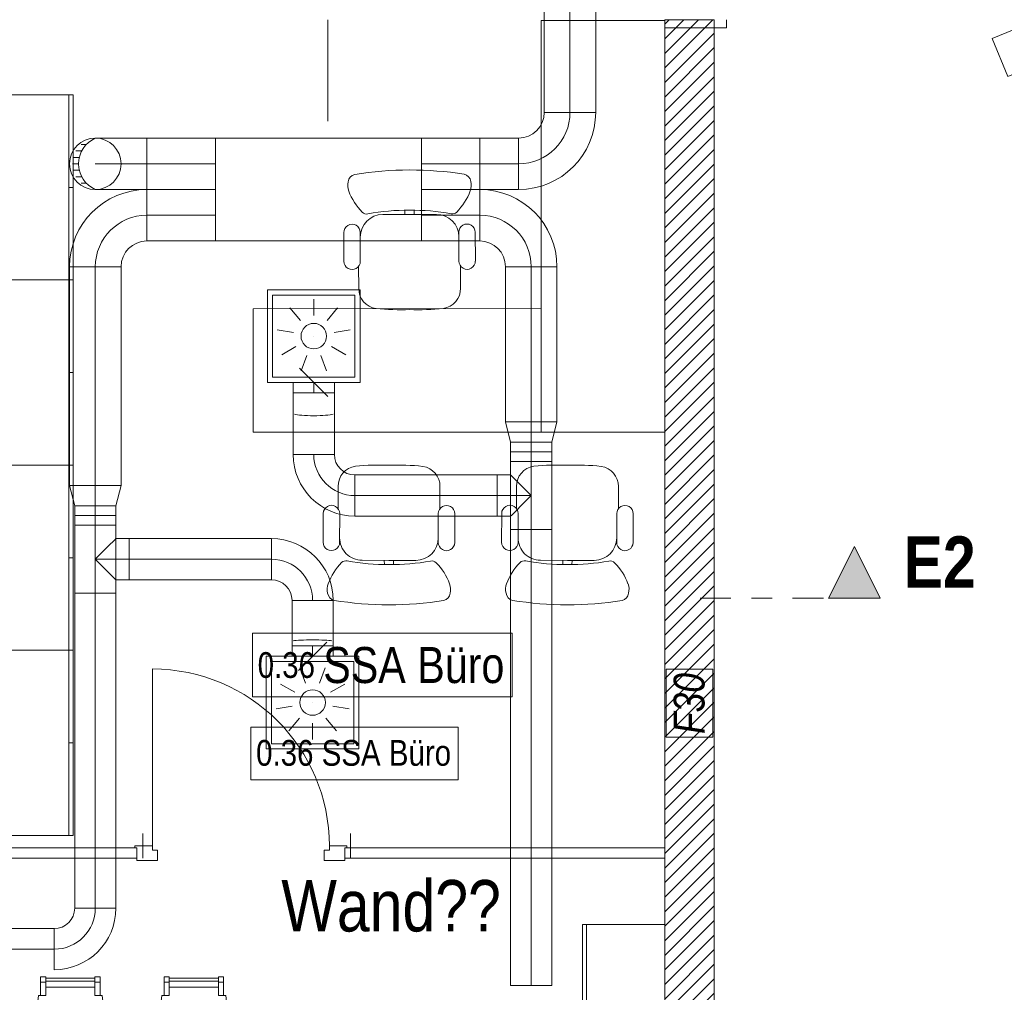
# Model space of a CAD drawing. Header units: metres. Extents: x -89 to 754, y -195 to 69.
# Tile 240 of 256: x 27.06 to 31.84, y 19.54 to 24.27. Entities that reach past the tile are written whole.
import ezdxf

# ---------------------------------------------------------------- set-up
doc = ezdxf.new("R2010")
doc.units = ezdxf.units.M
doc.header["$MEASUREMENT"] = 0
doc.linetypes.add('Schnittlinie', pattern=[0.3, 0.15, -0.075, 0, -0.075])
doc.linetypes.add('STRICHPUNKT2', pattern=[12.7, 6.35, -3.175, 0, -3.175])
for name, color, linetype in [('10 Fassade', 7, 'Continuous'), ('10 Stütze Holz', 7, 'Continuous'), ('10 Wand außen', 7, 'Continuous'), ('70 Lüftung', 7, 'Continuous'), ('80 Raum 50stel', 7, 'Continuous'), ('90 Allgemein Beschriftung', 7, 'Continuous'), ('97 Brandschutz', 7, 'Continuous'), ('98 Schnitt Marker', 7, 'Continuous'), ('Abbruch_10 Wand außen', 7, 'Continuous'), ('Abbruch_80 Raumbez Abbruch 50stel', 7, 'Continuous'), ('Neubau_00 Linien_Kreise_Splines', 7, 'Continuous'), ('Neubau_10 Wand außen', 7, 'Continuous'), ('Neubau_50 Möblierung', 7, 'Continuous')]:
    doc.layers.add(name, color=color, linetype=linetype)
doc.styles.add('ERSTELLTER_STIL_2', font='ARIALN.TTF')
doc.styles.add('ERSTELLTER_STIL_3', font='ARIALN.TTF')
doc.styles.add('ERSTELLTER_STIL_6', font='ARIALN.TTF')
doc.linetypes.add('Abbruch 1', pattern='A,0,[1,995_ARC_230 ERW_GR_EG_2607291.Shx,S=0.001984,R=0,X=0,Y=0],-0.25,0', length=0.25)

# ---------------------------------------------------------------- blocks, each defined once
blk = doc.blocks.new('Blockrahmentür 1-Fl 27_29')
at = {"layer": 'Neubau_10 Wand außen', "color": 7, "linetype": 'Continuous', "lineweight": 13}
for p, q in [((0.43, 0.01), (0.43, 0.87)), ((-0.43, 0.01), (-0.515, 0.01)), ((-0.515, 0.01), (-0.515, 0)), ((-0.515, 0), (-0.505, 0)), ((-0.505, 0), (-0.505, -0.06)), ((-0.43, -0.01), (-0.43, 0.01)), ((0.43, -0.01), (0.43, 0.01)), ((0.43, 0.01), (0.515, 0.01)), ((0.515, 0), (0.505, 0)), ((0.505, 0), (0.505, -0.06)), ((0.515, 0.01), (0.515, 0)), ((-0.405, -0.01), (-0.43, -0.01)), ((-0.405, -0.06), (-0.405, -0.01)), ((0.405, -0.06), (0.405, -0.01)), ((0.405, -0.01), (0.43, -0.01)), ((-0.505, -0.06), (-0.405, -0.06)), ((0.505, -0.06), (0.405, -0.06))]:
    blk.add_line(p, q, dxfattribs=at)
at = {"layer": 'Neubau_10 Wand außen', "color": 8, "linetype": 'Continuous', "lineweight": 9}
for p, q in [((-0.505, 0), (-0.505, -0.05)), ((-0.505, 0), (-0.505, -0.05)), ((0.505, 0), (0.505, -0.05)), ((0.505, 0), (0.505, -0.05))]:
    blk.add_line(p, q, dxfattribs=at)
at = {"layer": 'Neubau_10 Wand außen', "color": 7, "linetype": 'Continuous', "lineweight": 9}
blk.add_arc((0.43, 0.01), 0.86, 90, 180, dxfattribs=at)
blk = doc.blocks.new('Tisch-Stuhlgruppe eckig 27[12]_1', base_point=(27.0014, 18.819))
at = {"layer": 'Neubau_50 Möblierung', "color": 254, "linetype": 'Continuous', "lineweight": 18, "true_color": 0xdfdfdf}
for p, q in [((25.9567, 19.594), (25.9817, 19.594)), ((25.9817, 19.599), (26.2211, 19.599)), ((26.2461, 19.594), (26.2211, 19.594)), ((26.5567, 19.594), (26.5817, 19.594)), ((26.5817, 19.599), (26.8211, 19.599)), ((26.8461, 19.594), (26.8211, 19.594)), ((27.1567, 19.594), (27.1817, 19.594)), ((27.1817, 19.599), (27.4211, 19.599)), ((27.4461, 19.594), (27.4211, 19.594)), ((27.7567, 19.594), (27.7817, 19.594)), ((27.7817, 19.599), (28.0211, 19.599)), ((28.0461, 19.594), (28.0211, 19.594)), ((28.6764, 18.9637), (28.6764, 18.9387)), ((28.6814, 18.9387), (28.6814, 18.6993)), ((28.6764, 18.6743), (28.6764, 18.6993)), ((25.9567, 18.044), (25.9817, 18.044)), ((25.9817, 18.039), (26.2211, 18.039)), ((26.2461, 18.044), (26.2211, 18.044)), ((26.5567, 18.044), (26.5817, 18.044)), ((26.5817, 18.039), (26.8211, 18.039)), ((26.8461, 18.044), (26.8211, 18.044)), ((27.1567, 18.044), (27.1817, 18.044)), ((27.1817, 18.039), (27.4211, 18.039)), ((27.4461, 18.044), (27.4211, 18.044)), ((27.7567, 18.044), (27.7817, 18.044)), ((27.7817, 18.039), (28.0211, 18.039)), ((28.0461, 18.044), (28.0211, 18.044))]:
    blk.add_line(p, q, dxfattribs=at)
at = {"layer": 'Neubau_50 Möblierung', "color": 254, "linetype": 'Continuous', "lineweight": 18, "true_color": 0xdfdfdf, "flags": 128}
for points in [[(25.9567, 19.529), (25.9817, 19.529), (25.9817, 19.619), (25.9567, 19.619)], [(25.9817, 19.569), (26.2211, 19.569), (26.2211, 19.614), (25.9817, 19.614)], [(26.2461, 19.529), (26.2211, 19.529), (26.2211, 19.619), (26.2461, 19.619)], [(26.5567, 19.529), (26.5817, 19.529), (26.5817, 19.619), (26.5567, 19.619)], [(26.5817, 19.569), (26.8211, 19.569), (26.8211, 19.614), (26.5817, 19.614)], [(26.8461, 19.529), (26.8211, 19.529), (26.8211, 19.619), (26.8461, 19.619)], [(27.1567, 19.529), (27.1817, 19.529), (27.1817, 19.619), (27.1567, 19.619)], [(27.1817, 19.569), (27.4211, 19.569), (27.4211, 19.614), (27.1817, 19.614)], [(27.4461, 19.529), (27.4211, 19.529), (27.4211, 19.619), (27.4461, 19.619)], [(27.7567, 19.529), (27.7817, 19.529), (27.7817, 19.619), (27.7567, 19.619)], [(27.7817, 19.569), (28.0211, 19.569), (28.0211, 19.614), (27.7817, 19.614)], [(28.0461, 19.529), (28.0211, 19.529), (28.0211, 19.619), (28.0461, 19.619)], [(25.9014, 19.149), (26.3014, 19.149), (26.2562, 19.529), (26.2211, 19.529), (26.2211, 19.569), (25.9817, 19.569), (25.9817, 19.529), (25.9466, 19.529)], [(26.5014, 19.149), (26.9014, 19.149), (26.8562, 19.529), (26.8211, 19.529), (26.8211, 19.569), (26.5817, 19.569), (26.5817, 19.529), (26.5466, 19.529)], [(27.1014, 19.149), (27.5014, 19.149), (27.4562, 19.529), (27.4211, 19.529), (27.4211, 19.569), (27.1817, 19.569), (27.1817, 19.529), (27.1466, 19.529)], [(27.7014, 19.149), (28.1014, 19.149), (28.0562, 19.529), (28.0211, 19.529), (28.0211, 19.569), (27.7817, 19.569), (27.7817, 19.529), (27.7466, 19.529)], [(25.8014, 18.519), (28.2014, 18.519), (28.2014, 19.119), (25.8014, 19.119)], [(28.2314, 19.019), (28.2314, 18.619), (28.6114, 18.6642), (28.6114, 18.6993), (28.6514, 18.6993), (28.6514, 18.9387), (28.6114, 18.9387), (28.6114, 18.9737)], [(28.6114, 18.9637), (28.6114, 18.9387), (28.7014, 18.9387), (28.7014, 18.9637)], [(28.6514, 18.9387), (28.6514, 18.6993), (28.6964, 18.6993), (28.6964, 18.9387)], [(28.6114, 18.6743), (28.6114, 18.6993), (28.7014, 18.6993), (28.7014, 18.6743)], [(25.9014, 18.489), (26.3014, 18.489), (26.2562, 18.109), (26.2211, 18.109), (26.2211, 18.069), (25.9817, 18.069), (25.9817, 18.109), (25.9466, 18.109)], [(26.5014, 18.489), (26.9014, 18.489), (26.8562, 18.109), (26.8211, 18.109), (26.8211, 18.069), (26.5817, 18.069), (26.5817, 18.109), (26.5466, 18.109)], [(27.1014, 18.489), (27.5014, 18.489), (27.4562, 18.109), (27.4211, 18.109), (27.4211, 18.069), (27.1817, 18.069), (27.1817, 18.109), (27.1466, 18.109)], [(27.7014, 18.489), (28.1014, 18.489), (28.0562, 18.109), (28.0211, 18.109), (28.0211, 18.069), (27.7817, 18.069), (27.7817, 18.109), (27.7466, 18.109)], [(25.9567, 18.109), (25.9817, 18.109), (25.9817, 18.019), (25.9567, 18.019)], [(26.2461, 18.109), (26.2211, 18.109), (26.2211, 18.019), (26.2461, 18.019)], [(26.5567, 18.109), (26.5817, 18.109), (26.5817, 18.019), (26.5567, 18.019)], [(26.8461, 18.109), (26.8211, 18.109), (26.8211, 18.019), (26.8461, 18.019)], [(27.1567, 18.109), (27.1817, 18.109), (27.1817, 18.019), (27.1567, 18.019)], [(27.4461, 18.109), (27.4211, 18.109), (27.4211, 18.019), (27.4461, 18.019)], [(27.7567, 18.109), (27.7817, 18.109), (27.7817, 18.019), (27.7567, 18.019)], [(28.0461, 18.109), (28.0211, 18.109), (28.0211, 18.019), (28.0461, 18.019)], [(25.9817, 18.069), (26.2211, 18.069), (26.2211, 18.024), (25.9817, 18.024)], [(26.5817, 18.069), (26.8211, 18.069), (26.8211, 18.024), (26.5817, 18.024)], [(27.1817, 18.069), (27.4211, 18.069), (27.4211, 18.024), (27.1817, 18.024)], [(27.7817, 18.069), (28.0211, 18.069), (28.0211, 18.024), (27.7817, 18.024)]]:
    blk.add_lwpolyline(points, close=True, dxfattribs=at)
blk = doc.blocks.new('Bürotisch Rechteck 27[13]_1', base_point=(29.5895, 24.2676))
at = {"layer": 'Neubau_50 Möblierung', "color": 254, "linetype": 'Continuous', "lineweight": 18, "true_color": 0xdfdfdf, "flags": 128}
blk.add_lwpolyline([(29.5895, 24.2676), (29.5895, 22.2676), (30.1893, 22.2676), (30.1893, 24.2676)], close=True, dxfattribs=at)
blk = doc.blocks.new('Garderobe 01 27[16]_1', base_point=(29.7893, 18.9748))
at = {"layer": 'Neubau_50 Möblierung', "color": 254, "linetype": 'Continuous', "lineweight": 18, "true_color": 0xdfdfdf}
for p, q in [((29.8093, 18.9748), (29.8093, 19.8748)), ((29.7893, 19.4248), (29.8093, 19.4248)), ((29.7893, 18.9748), (29.8093, 18.9748))]:
    blk.add_line(p, q, dxfattribs=at)
at = {"layer": 'Neubau_50 Möblierung', "color": 254, "linetype": 'Continuous', "lineweight": 18, "true_color": 0xdfdfdf, "flags": 128}
blk.add_lwpolyline([(29.7893, 18.9748), (29.7893, 19.8748), (30.1893, 19.8748), (30.1893, 18.9748)], close=True, dxfattribs=at)
blk = doc.blocks.new('Bürostuhl 02 27[128]_1', base_point=(28.6002, 22.8412))
at = {"layer": 'Neubau_50 Möblierung', "color": 254, "linetype": 'Continuous', "lineweight": 18, "true_color": 0xdfdfdf}
for p, q in [((28.9268, 23.3253), (28.9271, 23.3458)), ((28.9721, 23.3254), (28.9716, 23.3458)), ((28.819, 23.3251), (28.9494, 23.3253)), ((29.0798, 23.3255), (28.9494, 23.3253)), ((28.6304, 23.0975), (28.6302, 23.2377)), ((28.7103, 23.0976), (28.71, 23.238)), ((29.1893, 23.0985), (29.1891, 23.2389)), ((29.2692, 23.0986), (29.2689, 23.2388)), ((28.7029, 22.9661), (28.7021, 23.0733)), ((29.1972, 22.9669), (29.1976, 23.0742))]:
    blk.add_line(p, q, dxfattribs=at)
for centre, major_axis, start_param, end_param in [((28.9516, 21.8281), (-0.0029, 1.7133), 6.282956, 6.439399), ((28.9524, 21.8281), (-0.0029, 1.7133), 6.126972, 6.283414), ((28.6931, 23.4795), (-0.0001, 0.0419), 0.242579, 1.449866), ((29.2052, 23.4803), (-0.0001, 0.0419), 4.833319, 6.040606), ((28.7233, 23.4658), (-0.0001, 0.0744), 1.316199, 1.942315), ((29.175, 23.4666), (-0.0001, 0.0744), 4.340871, 4.966987), ((28.9239, 23.5398), (-0.0005, 0.2887), 1.926573, 2.351051), ((28.9741, 23.5398), (-0.0005, 0.2887), 3.932134, 4.356613), ((28.9454, 22.2243), (-0.0019, 1.1218), 6.277925, 6.459683), ((28.9572, 22.2243), (-0.0019, 1.1218), 6.106688, 6.288446), ((28.8192, 23.2156), (-0.0002, 0.1095), 0, 1.570796), ((28.7404, 23.3561), (0, 0.0287), 2.3326, 3.380474), ((29.08, 23.2161), (-0.0002, 0.1095), 4.712389, 6.283185), ((29.1583, 23.3568), (0, 0.0287), 2.902712, 3.950586), ((28.6701, 23.2377), (-0.0001, 0.04), 4.712389, 7.853982), ((29.229, 23.2387), (-0.0001, 0.04), 4.712389, 7.853982), ((28.6704, 23.0976), (-0.0001, 0.04), 1.570796, 4.712389), ((29.2292, 23.0985), (-0.0001, 0.04), 1.570796, 4.712389), ((28.7995, 22.9642), (-0.0002, 0.097), 1.549364, 3.007057), ((29.1005, 22.9647), (-0.0002, 0.097), 3.276129, 4.733821), ((28.9074, 24.0782), (-0.0021, 1.2162), 3.040183, 3.175182), ((28.9888, 24.0784), (-0.0021, 1.2162), 3.108003, 3.243002)]:
    blk.add_ellipse(centre, major_axis=major_axis, ratio=0.996858, start_param=start_param, end_param=end_param, dxfattribs=at)
blk = doc.blocks.new('Bürotisch Rechteck 27[129]_1', base_point=(29.5893, 22.8676))
at = {"layer": 'Neubau_50 Möblierung', "color": 254, "linetype": 'Continuous', "lineweight": 18, "true_color": 0xdfdfdf, "flags": 128}
blk.add_lwpolyline([(29.5893, 22.8676), (28.1893, 22.867), (28.1895, 22.267), (29.5895, 22.2676)], close=True, dxfattribs=at)
blk = doc.blocks.new('Bürostuhl 02 27[130]_1', base_point=(29.3669, 22.1282))
at = {"layer": 'Neubau_50 Möblierung', "color": 254, "linetype": 'Continuous', "lineweight": 18, "true_color": 0xdfdfdf}
for p, q in [((29.4696, 22.0033), (29.4688, 21.8961)), ((29.9639, 22.0025), (29.9643, 21.8952)), ((29.3971, 21.8719), (29.3969, 21.7317)), ((29.477, 21.8718), (29.4767, 21.7314)), ((29.956, 21.8709), (29.9558, 21.7305)), ((30.0359, 21.8708), (30.0356, 21.7306)), ((29.5857, 21.6443), (29.7161, 21.6441)), ((29.6935, 21.6441), (29.6938, 21.6236)), ((29.8465, 21.6439), (29.7161, 21.6441)), ((29.7388, 21.644), (29.7383, 21.6236))]:
    blk.add_line(p, q, dxfattribs=at)
for centre, major_axis, start_param, end_param in [((29.5662, 22.0052), (0.0002, 0.097), 0.134536, 1.592229), ((29.6741, 20.8912), (0.0021, 1.2162), 6.249596, 6.384595), ((29.7555, 20.891), (0.0021, 1.2162), 6.181776, 6.316775), ((29.8672, 22.0047), (0.0002, 0.097), 4.690957, 6.148649), ((29.4371, 21.8718), (0.0001, 0.04), 4.712389, 7.853982), ((29.9959, 21.8709), (0.0001, 0.04), 4.712389, 7.853982), ((29.4368, 21.7317), (0.0001, 0.04), 1.570796, 4.712389), ((29.5859, 21.7538), (0.0002, 0.1095), 1.570796, 3.141593), ((29.8467, 21.7534), (0.0002, 0.1095), 3.141593, 4.712389), ((29.9957, 21.7307), (0.0001, 0.04), 1.570796, 4.712389), ((29.6906, 21.4297), (0.0005, 0.2887), 0.790542, 1.21502), ((29.5071, 21.6133), (0, 0.0287), 6.044304, 7.092178), ((29.7121, 22.7451), (0.0019, 1.1218), 2.965095, 3.146853), ((29.7239, 22.7451), (0.0019, 1.1218), 3.136332, 3.31809), ((29.925, 21.6126), (0, 0.0287), 5.474192, 6.522066), ((29.7408, 21.4296), (0.0005, 0.2887), 5.068165, 5.492644), ((29.49, 21.5036), (0.0001, 0.0744), 1.199278, 1.825394), ((29.9417, 21.5028), (0.0001, 0.0744), 4.457791, 5.083907), ((29.4598, 21.4899), (0.0001, 0.0419), 1.691727, 2.899013), ((29.9719, 21.4891), (0.0001, 0.0419), 3.384172, 4.591459), ((29.7183, 23.1413), (0.0029, 1.7133), 2.985379, 3.141822), ((29.7191, 23.1413), (0.0029, 1.7133), 3.141364, 3.297806)]:
    blk.add_ellipse(centre, major_axis=major_axis, ratio=0.996858, start_param=start_param, end_param=end_param, dxfattribs=at)
blk = doc.blocks.new('Bürostuhl 02 27[131]_1', base_point=(28.5001, 22.1282))
at = {"layer": 'Neubau_50 Möblierung', "color": 254, "linetype": 'Continuous', "lineweight": 18, "true_color": 0xdfdfdf}
for p, q in [((28.6028, 22.0033), (28.602, 21.8961)), ((29.097, 22.0025), (29.0974, 21.8952)), ((28.5303, 21.8719), (28.5301, 21.7317)), ((28.6102, 21.8718), (28.6099, 21.7314)), ((29.0892, 21.8709), (29.089, 21.7305)), ((29.169, 21.8708), (29.1688, 21.7306)), ((28.7189, 21.6443), (28.8493, 21.6441)), ((28.8266, 21.6441), (28.827, 21.6236)), ((28.9797, 21.6439), (28.8493, 21.6441)), ((28.8719, 21.644), (28.8715, 21.6236))]:
    blk.add_line(p, q, dxfattribs=at)
for centre, major_axis, start_param, end_param in [((28.6994, 22.0052), (0.0002, 0.097), 0.134536, 1.592229), ((28.8073, 20.8912), (0.0021, 1.2162), 6.249596, 6.384595), ((28.8887, 20.891), (0.0021, 1.2162), 6.181776, 6.316775), ((29.0004, 22.0047), (0.0002, 0.097), 4.690957, 6.148649), ((28.5702, 21.8718), (0.0001, 0.04), 4.712389, 7.853982), ((29.1291, 21.8709), (0.0001, 0.04), 4.712389, 7.853982), ((28.57, 21.7317), (0.0001, 0.04), 1.570796, 4.712389), ((28.7191, 21.7538), (0.0002, 0.1095), 1.570796, 3.141593), ((28.9799, 21.7534), (0.0002, 0.1095), 3.141593, 4.712389), ((29.1289, 21.7307), (0.0001, 0.04), 1.570796, 4.712389), ((28.8238, 21.4297), (0.0005, 0.2887), 0.790542, 1.21502), ((28.6403, 21.6133), (0, 0.0287), 6.044304, 7.092178), ((28.8453, 22.7451), (0.0019, 1.1218), 2.965095, 3.146853), ((28.8571, 22.7451), (0.0019, 1.1218), 3.136332, 3.31809), ((29.0582, 21.6126), (0, 0.0287), 5.474192, 6.522066), ((28.874, 21.4296), (0.0005, 0.2887), 5.068165, 5.492644), ((28.6232, 21.5036), (0.0001, 0.0744), 1.199278, 1.825394), ((29.0749, 21.5028), (0.0001, 0.0744), 4.457791, 5.083907), ((28.593, 21.4899), (0.0001, 0.0419), 1.691727, 2.899013), ((29.1051, 21.4891), (0.0001, 0.0419), 3.384172, 4.591459), ((28.8515, 23.1413), (0.0029, 1.7133), 2.985379, 3.141822), ((28.8523, 23.1413), (0.0029, 1.7133), 3.141364, 3.297806)]:
    blk.add_ellipse(centre, major_axis=major_axis, ratio=0.996858, start_param=start_param, end_param=end_param, dxfattribs=at)
blk = doc.blocks.new('Garderobe 01 27[132]_1', base_point=(27.3146, 21.207))
at = {"layer": 'Neubau_50 Möblierung', "color": 254, "linetype": 'Continuous', "lineweight": 18, "true_color": 0xdfdfdf}
for p, q in [((27.2946, 21.207), (27.2946, 22.107)), ((27.3146, 21.657), (27.2946, 21.657)), ((27.3146, 21.207), (27.2946, 21.207))]:
    blk.add_line(p, q, dxfattribs=at)
at = {"layer": 'Neubau_50 Möblierung', "color": 254, "linetype": 'Continuous', "lineweight": 18, "true_color": 0xdfdfdf, "flags": 128}
blk.add_lwpolyline([(27.3146, 21.207), (27.3146, 22.107), (26.9146, 22.107), (26.9146, 21.207)], close=True, dxfattribs=at)
blk = doc.blocks.new('Garderobe 01 27[133]_1', base_point=(27.3146, 20.307))
at = {"layer": 'Neubau_50 Möblierung', "color": 254, "linetype": 'Continuous', "lineweight": 18, "true_color": 0xdfdfdf}
for p, q in [((27.2946, 20.307), (27.2946, 21.207)), ((27.3146, 20.757), (27.2946, 20.757)), ((27.3146, 20.307), (27.2946, 20.307))]:
    blk.add_line(p, q, dxfattribs=at)
at = {"layer": 'Neubau_50 Möblierung', "color": 254, "linetype": 'Continuous', "lineweight": 18, "true_color": 0xdfdfdf, "flags": 128}
blk.add_lwpolyline([(27.3146, 20.307), (27.3146, 21.207), (26.9146, 21.207), (26.9146, 20.307)], close=True, dxfattribs=at)
blk = doc.blocks.new('Garderobe 01 27[134]_1', base_point=(27.3146, 23.007))
at = {"layer": 'Neubau_50 Möblierung', "color": 254, "linetype": 'Continuous', "lineweight": 18, "true_color": 0xdfdfdf}
for p, q in [((27.2946, 23.007), (27.2946, 23.907)), ((27.3146, 23.457), (27.2946, 23.457)), ((27.3146, 23.007), (27.2946, 23.007))]:
    blk.add_line(p, q, dxfattribs=at)
at = {"layer": 'Neubau_50 Möblierung', "color": 254, "linetype": 'Continuous', "lineweight": 18, "true_color": 0xdfdfdf, "flags": 128}
blk.add_lwpolyline([(27.3146, 23.007), (27.3146, 23.907), (26.9146, 23.907), (26.9146, 23.007)], close=True, dxfattribs=at)
blk = doc.blocks.new('Garderobe 01 27[135]_1', base_point=(27.3146, 22.107))
at = {"layer": 'Neubau_50 Möblierung', "color": 254, "linetype": 'Continuous', "lineweight": 18, "true_color": 0xdfdfdf}
for p, q in [((27.2946, 22.107), (27.2946, 23.007)), ((27.3146, 22.557), (27.2946, 22.557)), ((27.3146, 22.107), (27.2946, 22.107))]:
    blk.add_line(p, q, dxfattribs=at)
at = {"layer": 'Neubau_50 Möblierung', "color": 254, "linetype": 'Continuous', "lineweight": 18, "true_color": 0xdfdfdf, "flags": 128}
blk.add_lwpolyline([(27.3146, 22.107), (27.3146, 23.007), (26.9146, 23.007), (26.9146, 22.107)], close=True, dxfattribs=at)

msp = doc.modelspace()

# ---------------------------------------------------------------- hatches: boundary and pattern name
at = {"layer": '10 Wand außen', "linetype": 'Continuous', "lineweight": 18, "true_color": 0x1f1f1f}
h = msp.add_hatch(dxfattribs=at)
h.set_pattern_fill('Hochlochziegel_0001', color=250, style=0, pattern_type=2)
h.set_pattern_definition([(45, (0, 0), (-0.03535534, 0.03535534), [])])
h.paths.add_polyline_path([(30.4293, 16.9419), (30.4293, 24.2719), (30.1893, 24.2719), (30.1893, 16.9419)])
at = {"layer": '98 Schnitt Marker', "linetype": 'Continuous', "lineweight": 0, "true_color": 0x000000}
msp.add_hatch(color=18, dxfattribs=at).paths.add_polyline_path([(31.2357, 21.4606), (31.1107, 21.7106), (30.9857, 21.4606)])

# ---------------------------------------------------------------- linework, layer by layer
at = {"layer": '10 Fassade', "color": 7, "linetype": 'Continuous', "lineweight": 13}
for p, q in [((30.1893, 24.2719), (30.1893, 24.2319)), ((30.1893, 24.2719), (30.1893, 24.2319)), ((30.4893, 24.2719), (30.4893, 24.2319)), ((30.4893, 24.2719), (30.4893, 24.2319)), ((30.4893, 24.2319), (30.1893, 24.2319)), ((30.4893, 24.2319), (30.1893, 24.2319))]:
    msp.add_line(p, q, dxfattribs=at)
at = {"layer": '10 Stütze Holz', "color": 7, "linetype": 'Continuous', "lineweight": 13, "flags": 128}
msp.add_lwpolyline([(31.857, 23.995), (32.0788, 24.0869), (32.0022, 24.2716), (31.7805, 24.1798)], close=True, dxfattribs=at)
at = {"layer": '10 Wand außen', "color": 7, "linetype": 'Continuous', "lineweight": 9, "flags": 128}
for points in [[(30.4293, 24.2719), (30.1893, 24.2719)], [(30.1893, 24.2719), (30.1893, 16.9419)], [(30.4293, 16.9419), (30.4293, 24.2719)]]:
    msp.add_lwpolyline(points, dxfattribs=at)
at = {"layer": '70 Lüftung', "color": 70, "linetype": 'Continuous', "lineweight": 18, "true_color": 0x73ff00}
for p, q in [((29.604, 25.1363), (29.604, 23.8213)), ((29.854, 23.8213), (29.854, 25.1363)), ((29.854, 23.8213), (29.604, 23.8213)), ((29.604, 23.8213), (29.6772, 23.8213)), ((29.6772, 23.8213), (29.7808, 23.8213)), ((29.7808, 23.8213), (29.854, 23.8213)), ((29.2907, 23.6963), (29.007, 23.6963)), ((29.007, 23.6231), (29.007, 23.6963)), ((29.2907, 23.6231), (29.2907, 23.6963)), ((29.479, 23.6963), (29.2907, 23.6963)), ((29.2907, 23.6963), (29.2907, 23.6231)), ((29.479, 23.4463), (29.479, 23.6963)), ((29.479, 23.6963), (29.479, 23.6231)), ((29.007, 23.5195), (29.007, 23.6231)), ((29.2907, 23.5195), (29.2907, 23.6231)), ((29.2907, 23.6231), (29.2907, 23.5195)), ((29.479, 23.6231), (29.479, 23.5195)), ((29.007, 23.4463), (29.007, 23.5195)), ((29.2907, 23.4463), (29.2907, 23.5195)), ((29.2907, 23.5195), (29.2907, 23.4463)), ((29.479, 23.5195), (29.479, 23.4463)), ((29.007, 23.4463), (29.2907, 23.4463)), ((29.2907, 23.4463), (29.479, 23.4463))]:
    msp.add_line(p, q, dxfattribs=at)
at = {"layer": '70 Lüftung', "color": 70, "linetype": 'STRICHPUNKT2', "lineweight": 18, "true_color": 0x73ff00}
for p, q in [((29.729, 25.1363), (29.729, 23.8213)), ((29.007, 23.5713), (29.2907, 23.5713)), ((29.479, 23.5713), (29.2907, 23.5713))]:
    msp.add_line(p, q, dxfattribs=at)
at = {"layer": '70 Lüftung', "color": 36, "linetype": 'Continuous', "lineweight": 18, "true_color": 0x7e4100}
for p, q in [((27.4313, 23.6963), (27.4228, 23.6963)), ((27.4563, 23.6963), (27.4313, 23.6963)), ((27.4961, 23.6963), (27.4563, 23.6963)), ((27.5478, 23.6963), (27.4961, 23.6963)), ((27.6081, 23.6963), (27.5478, 23.6963)), ((27.6728, 23.6963), (27.6081, 23.6963)), ((28.007, 23.6963), (27.6728, 23.6963)), ((27.6728, 23.6963), (27.6728, 23.6231)), ((27.6728, 23.6963), (27.6728, 23.4463)), ((28.007, 23.6963), (28.007, 23.6231)), ((27.3286, 23.6338), (27.3567, 23.6338)), ((27.3542, 23.6651), (27.3788, 23.6651)), ((27.3159, 23.6026), (27.3452, 23.6026)), ((27.6728, 23.6231), (27.6728, 23.5195)), ((28.007, 23.6231), (28.007, 23.5195)), ((27.3119, 23.5713), (27.3416, 23.5713)), ((27.3159, 23.5401), (27.3452, 23.5401)), ((27.3286, 23.5088), (27.3567, 23.5088)), ((27.6728, 23.5195), (27.6728, 23.4463)), ((28.007, 23.5195), (28.007, 23.4463)), ((27.3542, 23.4776), (27.3788, 23.4776)), ((27.4313, 23.4463), (27.4228, 23.4463)), ((27.4563, 23.4463), (27.4313, 23.4463)), ((27.4961, 23.4463), (27.4563, 23.4463)), ((27.5478, 23.4463), (27.4961, 23.4463)), ((27.6081, 23.4463), (27.5478, 23.4463)), ((27.6728, 23.4463), (27.6081, 23.4463)), ((27.6728, 23.4463), (28.007, 23.4463))]:
    msp.add_line(p, q, dxfattribs=at)
at = {"layer": '70 Lüftung', "color": 7, "linetype": 'Continuous', "lineweight": 13}
for p, q in [((28.007, 23.1963), (28.007, 23.6963)), ((28.007, 23.6963), (29.007, 23.6963)), ((29.007, 23.6963), (29.007, 23.1963)), ((29.007, 23.1963), (28.007, 23.1963))]:
    msp.add_line(p, q, dxfattribs=at)
at = {"layer": '70 Lüftung', "color": 36, "linetype": 'STRICHPUNKT2', "lineweight": 18, "true_color": 0x7e4100}
for p, q in [((27.6728, 23.5713), (27.4228, 23.5713)), ((28.007, 23.5713), (27.6728, 23.5713))]:
    msp.add_line(p, q, dxfattribs=at)
at = {"layer": '70 Lüftung', "color": 2, "linetype": 'Continuous', "lineweight": 18}
for p, q in [((28.007, 23.4463), (27.6728, 23.4463)), ((27.6728, 23.4463), (27.6728, 23.3731)), ((27.6728, 23.1963), (27.6728, 23.4463)), ((28.007, 23.4463), (28.007, 23.3731)), ((27.6728, 23.3731), (27.6728, 23.2695)), ((28.007, 23.3731), (28.007, 23.2695)), ((27.6728, 23.2695), (27.6728, 23.1963)), ((28.007, 23.2695), (28.007, 23.1963)), ((27.6728, 23.1963), (28.007, 23.1963)), ((27.5478, 23.0713), (27.2978, 23.0713)), ((27.2978, 23.0713), (27.2978, 22.0086)), ((27.2978, 23.0713), (27.3711, 23.0713)), ((27.3711, 23.0713), (27.4746, 23.0713)), ((27.4746, 23.0713), (27.5478, 23.0713)), ((27.5478, 22.0086), (27.5478, 23.0713)), ((27.5478, 22.0086), (27.2978, 22.0086)), ((27.3228, 21.9096), (27.2978, 22.0086)), ((27.2978, 22.0086), (27.3711, 22.0086)), ((27.3711, 22.0086), (27.4746, 22.0086)), ((27.4746, 22.0086), (27.5478, 22.0086)), ((27.5228, 21.9096), (27.5478, 22.0086)), ((27.3228, 21.9096), (27.3228, 21.8146)), ((27.3228, 21.9096), (27.3814, 21.9096)), ((27.5228, 21.9096), (27.3228, 21.9096)), ((27.3814, 21.9096), (27.4643, 21.9096)), ((27.4643, 21.9096), (27.5228, 21.9096)), ((27.5228, 21.8146), (27.5228, 21.9096)), ((27.3228, 21.8621), (27.5228, 21.8621)), ((27.3228, 21.8146), (27.3228, 21.4846)), ((27.3814, 21.8146), (27.3228, 21.8146)), ((27.3228, 21.8146), (27.3814, 21.8146)), ((27.4643, 21.8146), (27.3814, 21.8146)), ((27.3814, 21.8146), (27.4643, 21.8146)), ((27.5228, 21.8146), (27.4643, 21.8146)), ((27.4643, 21.8146), (27.5228, 21.8146)), ((27.5228, 21.4846), (27.5228, 21.8146)), ((27.4728, 21.6996), (27.4935, 21.7203)), ((27.4935, 21.7203), (27.5094, 21.7362)), ((27.5094, 21.7362), (27.5194, 21.7462)), ((27.5194, 21.7462), (27.5228, 21.7496)), ((27.5228, 21.7496), (27.5878, 21.7496)), ((27.5878, 21.7462), (27.5878, 21.7496)), ((28.2785, 21.7496), (27.5878, 21.7496)), ((27.5878, 21.7496), (27.5878, 21.691)), ((27.5878, 21.7362), (27.5878, 21.7462)), ((27.5878, 21.7203), (27.5878, 21.7362)), ((27.5878, 21.6996), (27.5878, 21.7203)), ((28.2785, 21.5496), (28.2785, 21.7496)), ((28.2785, 21.7496), (28.2785, 21.691)), ((27.4228, 21.6496), (27.4487, 21.6755)), ((27.4487, 21.6755), (27.4728, 21.6996)), ((27.5878, 21.6755), (27.5878, 21.6996)), ((27.5878, 21.691), (27.5878, 21.6082)), ((27.5878, 21.6496), (27.5878, 21.6755)), ((28.2785, 21.691), (28.2785, 21.6082)), ((27.4487, 21.6237), (27.4228, 21.6496)), ((27.4728, 21.5996), (27.4487, 21.6237)), ((27.5878, 21.6237), (27.5878, 21.6496)), ((27.5878, 21.5996), (27.5878, 21.6237)), ((27.4935, 21.5789), (27.4728, 21.5996)), ((27.5094, 21.563), (27.4935, 21.5789)), ((27.5878, 21.6082), (27.5878, 21.5496)), ((27.5878, 21.5789), (27.5878, 21.5996)), ((27.5878, 21.563), (27.5878, 21.5789)), ((28.2785, 21.6082), (28.2785, 21.5496)), ((27.5194, 21.553), (27.5094, 21.563)), ((27.5228, 21.5496), (27.5194, 21.553)), ((27.5228, 21.5496), (27.5878, 21.5496)), ((27.5878, 21.553), (27.5878, 21.563)), ((27.5878, 21.5496), (27.5878, 21.553)), ((27.5878, 21.5496), (28.2785, 21.5496)), ((27.3814, 21.4846), (27.3228, 21.4846)), ((27.3228, 21.4846), (27.3228, 19.9541)), ((27.3228, 21.4846), (27.3814, 21.4846)), ((27.4643, 21.4846), (27.3814, 21.4846)), ((27.3814, 21.4846), (27.4643, 21.4846)), ((27.5228, 21.4846), (27.4643, 21.4846)), ((27.4643, 21.4846), (27.5228, 21.4846)), ((27.5228, 19.9541), (27.5228, 21.4846)), ((28.3785, 21.4496), (28.5785, 21.4496)), ((28.3785, 21.4496), (28.5785, 21.4496)), ((28.3785, 21.4496), (28.3785, 21.431)), ((28.3785, 21.431), (28.3785, 21.4125)), ((28.5785, 21.4496), (28.5785, 21.431)), ((28.5785, 21.431), (28.5785, 21.4125)), ((28.3785, 21.4125), (28.3785, 21.394)), ((28.3785, 21.394), (28.3785, 21.3756)), ((28.5785, 21.4125), (28.5785, 21.394)), ((28.5785, 21.394), (28.5785, 21.3756)), ((28.3785, 21.3756), (28.3785, 21.3572)), ((28.3785, 21.3572), (28.3785, 21.3388)), ((28.3785, 21.3388), (28.3785, 21.3203)), ((28.5785, 21.3756), (28.5785, 21.3572)), ((28.5785, 21.3572), (28.5785, 21.3388)), ((28.5785, 21.3388), (28.5785, 21.3203)), ((28.3785, 21.3203), (28.3785, 21.3019)), ((28.3785, 21.3019), (28.3785, 21.2835)), ((28.5785, 21.3203), (28.5785, 21.3019)), ((28.5785, 21.3019), (28.5785, 21.2835)), ((28.3785, 21.2835), (28.3785, 21.265)), ((28.3785, 21.265), (28.3785, 21.2465)), ((28.3785, 21.2465), (28.3785, 21.2279)), ((28.5785, 21.2835), (28.5785, 21.265)), ((28.5785, 21.265), (28.5785, 21.2465)), ((28.5785, 21.2465), (28.5785, 21.2279)), ((28.3785, 21.2279), (28.5785, 21.2279)), ((27.3228, 19.9541), (27.5228, 19.9541)), ((27.3228, 19.9541), (27.3814, 19.9541)), ((27.3814, 19.9541), (27.4643, 19.9541)), ((27.4643, 19.9541), (27.5228, 19.9541)), ((27.2228, 19.8541), (26.3086, 19.8541)), ((27.2228, 19.8541), (27.2228, 19.6541)), ((27.2228, 19.8541), (27.2228, 19.7955)), ((27.2228, 19.7955), (27.2228, 19.7127)), ((27.2228, 19.7127), (27.2228, 19.6541))]:
    msp.add_line(p, q, dxfattribs=at)
at = {"layer": '70 Lüftung', "color": 5, "linetype": 'Continuous', "lineweight": 18}
for p, q in [((29.2907, 23.4463), (29.007, 23.4463)), ((29.007, 23.3731), (29.007, 23.4463)), ((29.2907, 23.3731), (29.2907, 23.4463)), ((29.2907, 23.4463), (29.2907, 23.1963)), ((29.007, 23.2695), (29.007, 23.3731)), ((29.2907, 23.2695), (29.2907, 23.3731)), ((29.007, 23.1963), (29.007, 23.2695)), ((29.2907, 23.1963), (29.2907, 23.2695)), ((29.007, 23.1963), (29.2907, 23.1963)), ((29.6657, 23.0713), (29.4157, 23.0713)), ((29.4157, 23.0713), (29.4157, 22.318)), ((29.4157, 23.0713), (29.4889, 23.0713)), ((29.4889, 23.0713), (29.5925, 23.0713)), ((29.5925, 23.0713), (29.6657, 23.0713)), ((29.6657, 22.318), (29.6657, 23.0713)), ((28.5842, 22.4587), (28.3842, 22.4587)), ((28.3842, 22.4336), (28.3842, 22.4587)), ((28.5842, 22.4336), (28.5842, 22.4587)), ((28.3842, 22.4086), (28.3842, 22.4336)), ((28.3842, 22.3836), (28.3842, 22.4086)), ((28.5842, 22.4086), (28.5842, 22.4336)), ((28.5842, 22.3836), (28.5842, 22.4086)), ((28.3842, 22.3587), (28.3842, 22.3836)), ((28.3842, 22.3338), (28.3842, 22.3587)), ((28.5842, 22.3587), (28.5842, 22.3836)), ((28.5842, 22.3338), (28.5842, 22.3587)), ((28.3842, 22.3088), (28.3842, 22.3338)), ((28.3842, 22.2839), (28.3842, 22.3088)), ((28.5842, 22.3088), (28.5842, 22.3338)), ((28.5842, 22.2839), (28.5842, 22.3088)), ((29.6657, 22.318), (29.4157, 22.318)), ((29.4407, 22.219), (29.4157, 22.318)), ((29.4157, 22.318), (29.4889, 22.318)), ((29.4889, 22.318), (29.5925, 22.318)), ((29.5925, 22.318), (29.6657, 22.318)), ((29.6407, 22.219), (29.6657, 22.318)), ((28.3842, 22.259), (28.3842, 22.2839)), ((28.3842, 22.234), (28.3842, 22.259)), ((28.5842, 22.259), (28.5842, 22.2839)), ((28.5842, 22.234), (28.5842, 22.259)), ((28.3842, 22.2091), (28.3842, 22.234)), ((28.3842, 22.1841), (28.3842, 22.2091)), ((28.5842, 22.2091), (28.5842, 22.234)), ((28.5842, 22.1841), (28.5842, 22.2091)), ((29.4407, 22.219), (29.4407, 22.124)), ((29.4407, 22.219), (29.4993, 22.219)), ((29.6407, 22.219), (29.4407, 22.219)), ((29.4993, 22.219), (29.5821, 22.219)), ((29.5821, 22.219), (29.6407, 22.219)), ((29.6407, 22.124), (29.6407, 22.219)), ((28.3842, 22.159), (28.3842, 22.1841)), ((28.3842, 22.159), (28.5842, 22.159)), ((28.5842, 22.159), (28.3842, 22.159)), ((28.5842, 22.159), (28.5842, 22.1841)), ((29.4407, 22.1715), (29.6407, 22.1715)), ((29.4407, 22.124), (29.4407, 21.794)), ((29.4993, 22.124), (29.4407, 22.124)), ((29.4407, 22.124), (29.4993, 22.124)), ((29.5821, 22.124), (29.4993, 22.124)), ((29.4993, 22.124), (29.5821, 22.124)), ((29.6407, 22.124), (29.5821, 22.124)), ((29.5821, 22.124), (29.6407, 22.124)), ((29.6407, 21.794), (29.6407, 22.124)), ((28.6842, 21.859), (28.6842, 22.059)), ((29.3757, 22.059), (28.6842, 22.059)), ((28.6842, 22.0004), (28.6842, 22.059)), ((29.3757, 22.0556), (29.3757, 22.059)), ((29.4407, 22.059), (29.3757, 22.059)), ((29.3757, 22.0004), (29.3757, 22.059)), ((29.3757, 22.0456), (29.3757, 22.0556)), ((29.4441, 22.0556), (29.4407, 22.059)), ((29.4541, 22.0456), (29.4441, 22.0556)), ((29.3757, 22.0297), (29.3757, 22.0456)), ((29.3757, 22.009), (29.3757, 22.0297)), ((29.3757, 21.9849), (29.3757, 22.009)), ((29.47, 22.0297), (29.4541, 22.0456)), ((29.4907, 22.009), (29.47, 22.0297)), ((29.5148, 21.9849), (29.4907, 22.009)), ((28.6842, 21.9176), (28.6842, 22.0004)), ((29.3757, 21.9176), (29.3757, 22.0004)), ((29.3757, 21.959), (29.3757, 21.9849)), ((29.3757, 21.9331), (29.3757, 21.959)), ((29.5407, 21.959), (29.5148, 21.9849)), ((29.5148, 21.9331), (29.5407, 21.959)), ((28.6842, 21.859), (28.6842, 21.9176)), ((29.3757, 21.909), (29.3757, 21.9331)), ((29.3757, 21.859), (29.3757, 21.9176)), ((29.4907, 21.909), (29.5148, 21.9331)), ((29.3757, 21.8883), (29.3757, 21.909)), ((29.3757, 21.8724), (29.3757, 21.8883)), ((29.3757, 21.8624), (29.3757, 21.8724)), ((29.3757, 21.859), (29.3757, 21.8624)), ((29.4407, 21.859), (29.4441, 21.8624)), ((29.4441, 21.8624), (29.4541, 21.8724)), ((29.4541, 21.8724), (29.47, 21.8883)), ((29.47, 21.8883), (29.4907, 21.909)), ((28.6842, 21.859), (29.3757, 21.859)), ((29.4407, 21.859), (29.3757, 21.859)), ((29.4993, 21.794), (29.4407, 21.794)), ((29.4407, 21.794), (29.4407, 19.577)), ((29.4407, 21.794), (29.4993, 21.794)), ((29.5821, 21.794), (29.4993, 21.794)), ((29.4993, 21.794), (29.5821, 21.794)), ((29.6407, 21.794), (29.5821, 21.794)), ((29.5821, 21.794), (29.6407, 21.794)), ((29.6407, 19.577), (29.6407, 21.794)), ((29.4407, 19.577), (29.6407, 19.577)), ((29.4407, 19.577), (29.4993, 19.577)), ((29.4993, 19.577), (29.5821, 19.577)), ((29.5821, 19.577), (29.6407, 19.577))]:
    msp.add_line(p, q, dxfattribs=at)
at = {"layer": '70 Lüftung', "color": 2, "linetype": 'STRICHPUNKT2', "lineweight": 18}
for p, q in [((28.007, 23.3213), (27.6728, 23.3213)), ((27.4228, 23.0713), (27.4228, 22.0086)), ((27.4228, 21.9096), (27.4228, 22.0086)), ((27.4228, 21.8146), (27.4228, 21.9096)), ((27.4228, 21.8146), (27.4228, 21.4846)), ((27.4228, 21.6496), (27.5878, 21.6496)), ((28.2785, 21.6496), (27.5878, 21.6496)), ((27.4228, 21.4846), (27.4228, 19.9541)), ((27.2228, 19.7541), (26.3086, 19.7541))]:
    msp.add_line(p, q, dxfattribs=at)
at = {"layer": '70 Lüftung', "color": 5, "linetype": 'STRICHPUNKT2', "lineweight": 18}
for p, q in [((29.007, 23.3213), (29.2907, 23.3213)), ((29.5407, 23.0713), (29.5407, 22.318)), ((29.5407, 22.219), (29.5407, 22.318)), ((29.5407, 22.124), (29.5407, 22.219)), ((29.5407, 22.124), (29.5407, 21.794)), ((28.6842, 21.959), (29.3757, 21.959)), ((29.5407, 21.959), (29.3757, 21.959)), ((29.5407, 21.794), (29.5407, 19.577))]:
    msp.add_line(p, q, dxfattribs=at)
at = {"layer": '70 Lüftung', "color": 253, "linetype": 'Continuous', "lineweight": 18, "true_color": 0xaaaaaa}
for p, q in [((28.2592, 22.5087), (28.2592, 22.9587)), ((28.7092, 22.9587), (28.2592, 22.9587)), ((28.2842, 22.5337), (28.2842, 22.9337)), ((28.6842, 22.9337), (28.2842, 22.9337)), ((28.6842, 22.5337), (28.6842, 22.9337)), ((28.7092, 22.5087), (28.7092, 22.9587)), ((28.3685, 22.8715), (28.42, 22.8103)), ((28.4842, 22.9137), (28.4842, 22.8337)), ((28.6, 22.8715), (28.5485, 22.8103)), ((28.307, 22.7649), (28.3858, 22.751)), ((28.4842, 22.7337), (28.4843, 22.7337)), ((28.6615, 22.7649), (28.5827, 22.751)), ((28.3284, 22.6437), (28.3976, 22.6837)), ((28.6401, 22.6437), (28.5709, 22.6837)), ((28.4227, 22.5645), (28.45, 22.6397)), ((28.5458, 22.5645), (28.5185, 22.6397)), ((28.6842, 22.5337), (28.2842, 22.5337)), ((28.5532, 22.4397), (28.4153, 22.5776)), ((28.7092, 22.5087), (28.2592, 22.5087)), ((28.3842, 22.5087), (28.3842, 22.4587)), ((28.3842, 22.5087), (28.4428, 22.5087)), ((28.4428, 22.5087), (28.5257, 22.5087)), ((28.5257, 22.5087), (28.5842, 22.5087)), ((28.5842, 22.4587), (28.5842, 22.5087)), ((28.3842, 22.4587), (28.4428, 22.4587)), ((28.4428, 22.4587), (28.5257, 22.4587)), ((28.5257, 22.4587), (28.5842, 22.4587)), ((28.5474, 21.2469), (28.4095, 21.109)), ((28.3785, 21.2279), (28.3785, 21.1779)), ((28.437, 21.2279), (28.3785, 21.2279)), ((28.5199, 21.2279), (28.437, 21.2279)), ((28.5785, 21.2279), (28.5199, 21.2279)), ((28.5785, 21.1779), (28.5785, 21.2279)), ((28.2535, 21.1779), (28.2535, 20.7279)), ((28.7035, 21.1779), (28.2535, 21.1779)), ((28.2785, 21.1529), (28.2785, 20.7529)), ((28.6785, 21.1529), (28.2785, 21.1529)), ((28.437, 21.1779), (28.3785, 21.1779)), ((28.5199, 21.1779), (28.437, 21.1779)), ((28.5785, 21.1779), (28.5199, 21.1779)), ((28.6785, 21.1529), (28.6785, 20.7529)), ((28.7035, 21.1779), (28.7035, 20.7279)), ((28.4169, 21.1221), (28.4443, 21.0469)), ((28.54, 21.1221), (28.5127, 21.0469)), ((28.3226, 21.0429), (28.3919, 21.0029)), ((28.6343, 21.0429), (28.5651, 21.0029)), ((28.4785, 20.9529), (28.4785, 20.9529)), ((28.3012, 20.9217), (28.38, 20.9356)), ((28.6557, 20.9217), (28.5769, 20.9356)), ((28.3628, 20.815), (28.4142, 20.8763)), ((28.5942, 20.815), (28.5427, 20.8763)), ((28.4785, 20.7729), (28.4785, 20.8529)), ((28.7035, 20.7279), (28.2535, 20.7279)), ((28.6785, 20.7529), (28.2785, 20.7529))]:
    msp.add_line(p, q, dxfattribs=at)
at = {"layer": '70 Lüftung', "color": 253, "linetype": 'STRICHPUNKT2', "lineweight": 18, "true_color": 0xaaaaaa}
for p, q in [((28.4842, 22.4587), (28.4842, 22.5087)), ((28.4785, 21.2279), (28.4785, 21.1779))]:
    msp.add_line(p, q, dxfattribs=at)
at = {"layer": '70 Lüftung', "color": 36, "linetype": 'Continuous', "lineweight": 18, "true_color": 0x7e4100}
msp.add_circle((27.4228, 23.5713), 0.125, dxfattribs=at)
at = {"layer": '70 Lüftung', "color": 253, "linetype": 'Continuous', "lineweight": 18, "true_color": 0xaaaaaa}
for centre in [(28.4842, 22.7337), (28.4785, 20.9529)]:
    msp.add_circle(centre, 0.062, dxfattribs=at)
at = {"layer": '70 Lüftung', "color": 70, "linetype": 'Continuous', "lineweight": 18, "true_color": 0x73ff00}
for radius in [0.125, 0.375]:
    msp.add_arc((29.479, 23.8213), radius, 270, 0, dxfattribs=at)
at = {"layer": '70 Lüftung', "color": 70, "linetype": 'STRICHPUNKT2', "lineweight": 18, "true_color": 0x73ff00}
msp.add_arc((29.479, 23.8213), 0.25, 270, 0, dxfattribs=at)
at = {"layer": '70 Lüftung', "color": 36, "linetype": 'Continuous', "lineweight": 18, "true_color": 0x7e4100}
msp.add_arc((27.4784, 23.5713), 0.1368, 113.9523, 246.0477, dxfattribs=at)
at = {"layer": '70 Lüftung', "color": 2, "linetype": 'Continuous', "lineweight": 18}
for centre, radius, start, end in [((27.6728, 23.0713), 0.375, 90, 180), ((27.6728, 23.0713), 0.125, 90, 180), ((28.2785, 21.4496), 0.3, 0, 90), ((28.2785, 21.4496), 0.1, 0, 90), ((27.2228, 19.9541), 0.1, 270, 0), ((27.2228, 19.9541), 0.3, 270, 0)]:
    msp.add_arc(centre, radius, start, end, dxfattribs=at)
at = {"layer": '70 Lüftung', "color": 5, "linetype": 'Continuous', "lineweight": 18}
for centre, radius, start, end in [((29.2907, 23.0713), 0.375, 0, 90), ((29.2907, 23.0713), 0.125, 0, 90), ((28.6842, 22.159), 0.3, 180, 270), ((28.6842, 22.159), 0.1, 180, 270)]:
    msp.add_arc(centre, radius, start, end, dxfattribs=at)
at = {"layer": '70 Lüftung', "color": 2, "linetype": 'STRICHPUNKT2', "lineweight": 18}
for centre, radius, start, end in [((27.6728, 23.0713), 0.25, 90, 180), ((28.2785, 21.4496), 0.2, 0, 90), ((27.2228, 19.9541), 0.2, 270, 0)]:
    msp.add_arc(centre, radius, start, end, dxfattribs=at)
at = {"layer": '70 Lüftung', "color": 5, "linetype": 'STRICHPUNKT2', "lineweight": 18}
for centre, radius, start, end in [((29.2907, 23.0713), 0.25, 0, 90), ((28.6842, 22.159), 0.2, 180, 270)]:
    msp.add_arc(centre, radius, start, end, dxfattribs=at)
at = {"layer": '70 Lüftung', "color": 5, "linetype": 'Continuous', "lineweight": 18}
msp.add_ellipse((28.4842, 22.358), major_axis=(0.1, 0), ratio=0.109819, start_param=3.489759, end_param=5.93502, dxfattribs=at)
at = {"layer": '70 Lüftung', "color": 2, "linetype": 'Continuous', "lineweight": 18}
msp.add_ellipse((28.4785, 21.2512), major_axis=(0.1, 0), ratio=0.060705, start_param=0.348166, end_param=2.793426, dxfattribs=at)
at = {"layer": '80 Raum 50stel', "color": 7, "linetype": 'Continuous', "lineweight": 9, "flags": 128}
msp.add_lwpolyline([(28.1865, 20.9814), (29.4479, 20.9814), (29.4479, 21.2908), (28.1865, 21.2908), (28.1865, 20.9814)], close=True, dxfattribs=at)
at = {"layer": '97 Brandschutz', "color": 1, "linetype": 'Continuous', "lineweight": 13, "flags": 128}
msp.add_lwpolyline([(30.4231, 20.7851), (30.4231, 21.1144), (30.1955, 21.1144), (30.1955, 20.7851), (30.4231, 20.7851)], close=True, dxfattribs=at)
at = {"layer": '98 Schnitt Marker', "color": 7, "linetype": 'Schnittlinie', "lineweight": 9}
msp.add_line((30.3607, 21.4606), (30.9857, 21.4606), dxfattribs=at)
at = {"layer": '98 Schnitt Marker', "color": 7, "linetype": 'Continuous', "lineweight": 9, "flags": 128}
msp.add_lwpolyline([(31.2357, 21.4606), (30.9857, 21.4606), (31.1107, 21.7106)], close=True, dxfattribs=at)
at = {"layer": 'Abbruch_10 Wand außen', "color": 40, "linetype": 'Abbruch 1', "lineweight": 9, "true_color": 0xe6c200}
for p, q in [((27.6529, 20.316), (27.6529, 20.246)), ((28.6629, 20.316), (28.6629, 20.246)), ((27.6529, 20.246), (27.6529, 20.196)), ((28.6629, 20.246), (28.6629, 20.196))]:
    msp.add_line(p, q, dxfattribs=at)
at = {"layer": 'Abbruch_80 Raumbez Abbruch 50stel', "color": 40, "linetype": 'Continuous', "lineweight": 9, "true_color": 0xe6c200, "flags": 128}
msp.add_lwpolyline([(28.179, 20.5768), (29.1864, 20.5768), (29.1864, 20.8327), (28.179, 20.8327), (28.179, 20.5768)], close=True, dxfattribs=at)
at = {"layer": 'Neubau_00 Linien_Kreise_Splines', "color": 114, "linetype": 'Continuous', "lineweight": 18, "true_color": 0x00a851}
msp.add_line((28.552, 24.2719), (28.552, 23.7783), dxfattribs=at)
at = {"layer": 'Neubau_10 Wand außen', "color": 8, "linetype": 'Continuous', "lineweight": 9}
for p, q in [((27.6249, 20.246), (27.6249, 20.196)), ((28.6349, 20.246), (28.6349, 20.196))]:
    msp.add_line(p, q, dxfattribs=at)
at = {"layer": 'Neubau_10 Wand außen', "color": 8, "linetype": 'Continuous', "lineweight": 9, "flags": 128}
for points in [[(27.6249, 20.246), (26.9146, 20.246)], [(30.1893, 20.246), (28.6349, 20.246)], [(30.1893, 20.196), (30.1893, 20.246)], [(26.9146, 20.196), (27.6249, 20.196)], [(28.6349, 20.196), (30.1893, 20.196)]]:
    msp.add_lwpolyline(points, dxfattribs=at)

# ---------------------------------------------------------------- block references
at = {"layer": 'Neubau_10 Wand außen', "color": 7, "linetype": 'Continuous', "lineweight": 13, "xscale": -1}
msp.add_blockref('Blockrahmentür 1-Fl 27_29', (28.1299, 20.246), dxfattribs=at)
at = {"layer": 'Neubau_50 Möblierung', "color": 254, "linetype": 'Continuous', "lineweight": 18, "true_color": 0xdfdfdf}
for name, p in [('Bürotisch Rechteck 27[13]_1', (29.5895, 24.2676)), ('Garderobe 01 27[134]_1', (27.3146, 23.007)), ('Bürostuhl 02 27[128]_1', (28.6002, 22.8412)), ('Garderobe 01 27[135]_1', (27.3146, 22.107)), ('Bürotisch Rechteck 27[129]_1', (29.5893, 22.8676)), ('Garderobe 01 27[132]_1', (27.3146, 21.207)), ('Bürostuhl 02 27[131]_1', (28.5001, 22.1282)), ('Bürostuhl 02 27[130]_1', (29.3669, 22.1282)), ('Garderobe 01 27[133]_1', (27.3146, 20.307)), ('Garderobe 01 27[16]_1', (29.7893, 18.9748)), ('Tisch-Stuhlgruppe eckig 27[12]_1', (27.0014, 18.819))]:
    msp.add_blockref(name, p, dxfattribs=at)

# ---------------------------------------------------------------- texts
at = {"layer": '80 Raum 50stel', "color": 7, "linetype": 'Continuous', "lineweight": 9, "insert": (28.2115, 21.0453), "char_height": 0.125, "attachment_point": 7, "style": 'ERSTELLTER_STIL_3'}
msp.add_mtext('\\A1;{\\pql;\\fArial Narrow|b0|i0|c0|p0;\\W1.000000;0.3\\fArial Narrow|b0|i0|c0|p0;\\W1.000000;6\\fArial Narrow|b0|i0|c0|p0;\\W1.000000; \\fArial Narrow|b0|i0|c0|p0;\\H1.400000x;\\W1.000000;SSA Büro}', dxfattribs=at)
at = {"layer": '90 Allgemein Beschriftung', "color": 30, "linetype": 'Continuous', "lineweight": 18, "true_color": 0xff7300, "insert": (28.3264, 19.8367), "char_height": 0.25, "attachment_point": 7, "style": 'ERSTELLTER_STIL_3'}
msp.add_mtext('\\A1;{\\pql;\\fArial Narrow|b0|i0|c0|p0;\\W1.000000;Wand??}', dxfattribs=at)
at = {"layer": '97 Brandschutz', "color": 1, "linetype": 'Continuous', "lineweight": 13, "insert": (30.2325, 20.8001), "char_height": 0.15, "attachment_point": 1, "rotation": 90, "style": 'ERSTELLTER_STIL_6'}
msp.add_mtext('\\A1;{\\pql;\\fArial Narrow|b0|i1|c0|p0;\\W1.000000;F\\fArial Narrow|b0|i1|c0|p0;\\W1.000000;30}', dxfattribs=at)
at = {"layer": '98 Schnitt Marker', "color": 7, "lineweight": 9, "insert": (31.7, 21.5106), "char_height": 0.25, "attachment_point": 9, "style": 'ERSTELLTER_STIL_2'}
msp.add_mtext('\\A1;{\\pqr;\\pt0;\\fArial Narrow|b1|i0|c0|p0;\\W1.000000;E2}', dxfattribs=at)
at = {"layer": 'Abbruch_80 Raumbez Abbruch 50stel', "color": 40, "linetype": 'Continuous', "lineweight": 9, "true_color": 0xe6c200, "insert": (28.204, 20.7708), "char_height": 0.125, "attachment_point": 1, "style": 'ERSTELLTER_STIL_3'}
msp.add_mtext('\\A1;{\\pql;\\fArial Narrow|b0|i0|c0|p0;\\W1.000000;0.3\\fArial Narrow|b0|i0|c0|p0;\\W1.000000;6\\fArial Narrow|b0|i0|c0|p0;\\W1.000000; \\fArial Narrow|b0|i0|c0|p0;\\W1.000000;SSA Büro}', dxfattribs=at)

doc.saveas('drawing.dxf')
